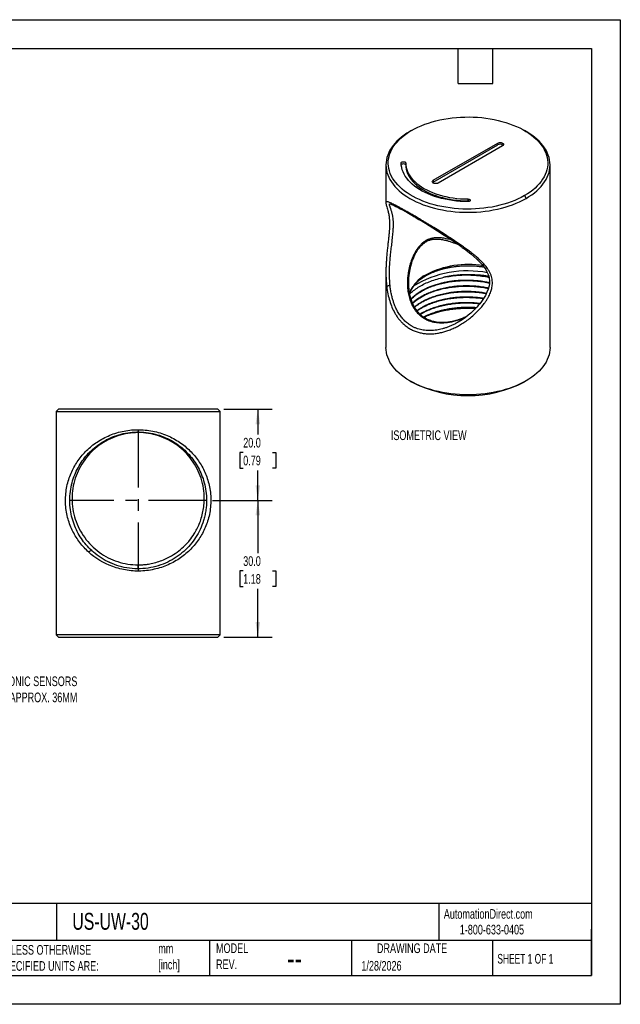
# Model space of a CAD drawing. Header units: millimetres. Extents: x 0 to 279, y 0 to 216.
# Tile 2 of 2: x 148 to 279, y 0 to 216. Entities that reach past the tile are written whole.
import ezdxf

# ---------------------------------------------------------------- set-up
doc = ezdxf.new("R2010")
doc.units = ezdxf.units.MM
doc.linetypes.add('CENTERX2', pattern=[20.32, 12.7, -2.54, 2.54, -2.54])
doc.layers.add('CENTER', color=40, linetype='CENTERX2')
doc.layers.add('DIMENSIONS', color=140, linetype='Continuous', lineweight=25)
doc.layers.add('TEXT', color=140, linetype='Continuous', lineweight=25)
doc.styles.add('SLDTEXTSTYLE0', font='TXT', dxfattribs={"width": 0.7})
doc.styles.add('SLDTEXTSTYLE1', font='TXT', dxfattribs={"width": 0.65})
doc.dimstyles.new('SLDDIMSTYLE0', dxfattribs={"dimtxt": 2.158008, "dimasz": 3.302, "dimexe": 0, "dimexo": 0.0625, "dimgap": 0.539502, "dimtad": 0, "dimtih": 1, "dimtoh": 1, "dimdec": 1, "dimrnd": 1e-09, "dimzin": 4, "dimdsep": 46, "dimtxsty": 'SLDTEXTSTYLE0', "dimsah": 1, "dimcen": 0.09, "dimadec": 0, "dimazin": 1, "dimtfac": 1, "dimtdec": 1, "dimtofl": 0, "dimtmove": 0, "dimatfit": 3, "dimfxl": 0, "dimfrac": 2, "dimtolj": 1, "dimtzin": 12, "dimarcsym": 0})

# ---------------------------------------------------------------- blocks, each defined once
blk = doc.blocks.new('_D_3')
at = {"layer": 'DIMENSIONS'}
for p, q in [((192.42, 130.5), (203.07, 130.5)), ((199.9, 130.5), (199.9, 124.91)), ((196.69, 121), (195.97, 121)), ((195.97, 121), (195.97, 117.57)), ((203.11, 121), (203.83, 121)), ((203.83, 121), (203.83, 117.57)), ((195.97, 117.57), (196.69, 117.57)), ((199.9, 110.5), (199.9, 117.08)), ((203.83, 117.57), (203.11, 117.57)), ((189.92, 110.5), (203.07, 110.5))]:
    blk.add_line(p, q, dxfattribs=at)
for points in [[(199.9, 130.5), (199.39, 127.2), (200.41, 127.2)], [(199.9, 110.5), (200.41, 113.81), (199.39, 113.81)]]:
    blk.add_solid(points, dxfattribs=at)
at = {"layer": 'DIMENSIONS', "char_height": 2.117, "attachment_point": 1, "style": 'SLDTEXTSTYLE0'}
for s, insert in [('20.0', (196.69, 124.21)), ('0.79', (196.69, 120.3))]:
    blk.add_mtext(s, dxfattribs=dict(at, insert=insert))
blk = doc.blocks.new('_D_4')
at = {"layer": 'DIMENSIONS'}
for p, q in [((189.92, 110.5), (203.07, 110.5)), ((199.9, 110.5), (199.9, 98.96)), ((196.69, 95.04), (195.97, 95.04)), ((195.97, 95.04), (195.97, 91.61)), ((203.11, 95.04), (203.83, 95.04)), ((203.83, 95.04), (203.83, 91.61)), ((195.97, 91.61), (196.69, 91.61)), ((199.9, 80.5), (199.9, 91.13)), ((203.83, 91.61), (203.11, 91.61)), ((192.42, 80.5), (203.07, 80.5))]:
    blk.add_line(p, q, dxfattribs=at)
for points in [[(199.9, 110.5), (199.39, 107.2), (200.41, 107.2)], [(199.9, 80.5), (200.41, 83.81), (199.39, 83.81)]]:
    blk.add_solid(points, dxfattribs=at)
at = {"layer": 'DIMENSIONS', "char_height": 2.117, "attachment_point": 1, "style": 'SLDTEXTSTYLE0'}
for s, insert in [('30.0', (196.69, 98.25)), ('1.18', (196.69, 94.34))]:
    blk.add_mtext(s, dxfattribs=dict(at, insert=insert))

msp = doc.modelspace()

# ---------------------------------------------------------------- linework, layer by layer
at = {"color": 7, "linetype": 'Continuous'}
for p, q in [((0, 215.9), (279.4, 215.9)), ((279.4, 215.9), (279.4, 0)), ((279.4, 0), (0, 0))]:
    msp.add_line(p, q, dxfattribs=at)
for p, q in [((233.61, 191.61), (233.26, 191.4)), ((258.72, 191.4), (258.37, 191.61)), ((238.39, 180.69), (252.53, 188.85)), ((238.39, 180.28), (252.53, 188.45)), ((253.59, 188.24), (239.45, 180.08)), ((252.53, 188.85), (252.53, 188.45)), ((227.99, 184.06), (227.99, 175.76)), ((232.35, 184.47), (232.35, 184.06)), ((263.99, 144.05), (263.99, 184.06)), ((238.39, 180.69), (238.39, 180.28)), ((258.36, 177.32), (258.72, 176.71)), ((227.99, 175.76), (227.99, 175.75)), ((245.99, 176.59), (245.99, 176.18)), ((227.99, 160.52), (227.99, 144.05)), ((233, 158.12), (233, 158.16)), ((233.26, 136.7), (233.61, 136.5)), ((258.72, 136.7), (258.36, 136.5)), ((156.15, 130.5), (155.65, 130)), ((155.65, 130), (155.65, 81)), ((155.65, 130), (191.65, 130)), ((191.15, 130.5), (156.15, 130.5)), ((191.15, 130.5), (191.65, 130)), ((191.65, 81), (191.65, 130)), ((167.74, 96.72), (167.23, 96.95)), ((178.28, 96.24), (178.17, 96.2)), ((155.65, 81), (156.15, 80.5)), ((191.65, 81), (155.65, 81)), ((156.15, 80.5), (191.15, 80.5)), ((191.65, 81), (191.15, 80.5))]:
    msp.add_line(p, q)
at = {"flags": 128}
for points in [[(258.36, 177.32), (257.69, 176.95), (256.98, 176.6), (256.24, 176.28), (255.47, 175.97), (254.67, 175.69), (253.85, 175.44), (253.01, 175.21), (252.15, 175.01), (251.26, 174.83), (250.37, 174.69), (249.46, 174.56), (248.54, 174.47), (247.62, 174.41), (246.69, 174.37), (245.76, 174.36), (244.83, 174.39), (243.9, 174.44), (242.98, 174.51), (242.06, 174.62), (241.16, 174.76), (240.27, 174.92), (239.4, 175.11), (238.55, 175.32), (237.72, 175.56), (236.91, 175.83), (236.12, 176.12), (235.37, 176.44), (234.64, 176.78), (233.95, 177.14), (233.29, 177.52), (232.67, 177.92), (232.08, 178.33), (231.54, 178.77), (231.03, 179.22), (230.57, 179.69), (230.15, 180.17), (229.78, 180.66), (229.45, 181.17), (229.17, 181.68), (228.94, 182.2), (228.75, 182.73), (228.62, 183.26), (228.53, 183.79), (228.49, 184.33), (228.5, 184.87), (228.57, 185.41), (228.68, 185.94), (228.84, 186.47), (229.05, 186.99), (229.3, 187.51), (229.61, 188.02), (229.96, 188.52), (230.36, 189), (230.8, 189.48), (231.28, 189.94), (231.81, 190.38), (232.37, 190.81), (232.97, 191.22), (233.62, 191.61), (234.29, 191.98), (235, 192.33), (235.74, 192.66), (236.51, 192.96), (237.31, 193.24), (238.13, 193.49), (238.97, 193.72), (239.83, 193.92), (240.72, 194.1), (241.61, 194.25), (242.52, 194.37), (243.44, 194.46), (244.36, 194.53), (245.29, 194.56), (246.22, 194.57), (247.15, 194.55), (248.08, 194.5), (249, 194.42), (249.92, 194.31), (250.82, 194.18), (251.71, 194.01), (252.58, 193.83), (253.43, 193.61), (254.27, 193.37), (255.07, 193.1), (255.86, 192.81), (256.61, 192.49), (257.34, 192.16), (258.03, 191.8), (258.69, 191.42), (259.31, 191.02), (259.9, 190.6), (260.44, 190.16), (260.95, 189.71), (261.41, 189.24), (261.83, 188.76), (262.2, 188.27), (262.53, 187.77), (262.81, 187.25), (263.04, 186.73), (263.23, 186.21), (263.36, 185.67), (263.45, 185.14), (263.49, 184.6), (263.48, 184.06), (263.41, 183.53), (263.3, 182.99), (263.14, 182.46), (262.93, 181.94), (262.68, 181.42), (262.37, 180.91), (262.02, 180.41), (261.62, 179.93), (261.18, 179.45), (260.7, 178.99), (260.18, 178.55), (259.61, 178.12), (259.01, 177.71), (258.36, 177.32)], [(233.26, 191.41), (232.61, 191.01), (232, 190.6), (231.43, 190.17), (230.89, 189.72), (230.4, 189.25), (229.95, 188.78), (229.55, 188.28), (229.19, 187.78), (228.87, 187.27), (228.6, 186.75), (228.38, 186.22), (228.21, 185.68), (228.09, 185.14), (228.01, 184.6), (227.99, 184.06), (228.01, 183.51), (228.09, 182.97), (228.21, 182.43), (228.38, 181.9), (228.6, 181.37), (228.87, 180.85), (229.19, 180.33), (229.55, 179.83), (229.95, 179.34), (230.4, 178.86), (230.89, 178.4), (231.43, 177.95), (232, 177.52), (232.61, 177.1), (233.26, 176.71), (233.95, 176.34), (234.66, 175.98), (235.41, 175.65), (236.19, 175.34), (236.99, 175.06), (237.82, 174.8), (238.67, 174.57), (239.54, 174.36), (240.43, 174.18), (241.33, 174.02), (242.25, 173.89), (243.17, 173.79), (244.11, 173.72), (245.05, 173.68), (245.99, 173.67), (246.93, 173.68), (247.87, 173.72), (248.81, 173.79), (249.73, 173.89), (250.65, 174.02), (251.55, 174.18), (252.44, 174.36), (253.31, 174.57), (254.16, 174.8), (254.99, 175.06), (255.79, 175.34), (256.57, 175.65), (257.32, 175.98), (258.03, 176.34), (258.72, 176.71)], [(258.72, 176.71), (259.37, 177.1), (259.98, 177.52), (260.55, 177.95), (261.09, 178.4), (261.58, 178.86), (262.03, 179.34), (262.43, 179.83), (262.79, 180.33), (263.11, 180.85), (263.38, 181.37), (263.6, 181.9), (263.77, 182.43), (263.89, 182.97), (263.97, 183.51), (263.99, 184.06), (263.97, 184.6), (263.89, 185.14), (263.77, 185.68), (263.6, 186.22), (263.38, 186.75), (263.11, 187.27), (262.79, 187.78), (262.43, 188.28), (262.03, 188.78), (261.58, 189.25), (261.09, 189.72), (260.55, 190.17), (259.98, 190.6), (259.37, 191.01), (258.72, 191.4)], [(252.53, 188.85), (252.69, 188.92), (252.87, 188.97), (253.06, 188.98), (253.26, 188.97), (253.44, 188.92), (253.59, 188.85), (253.71, 188.76), (253.79, 188.66), (253.81, 188.55), (253.79, 188.44), (253.71, 188.33), (253.59, 188.24)], [(231.35, 184.47), (231.37, 184.56), (231.44, 184.64), (231.55, 184.7), (231.69, 184.74), (231.85, 184.75), (232, 184.74), (232.14, 184.7), (232.25, 184.64), (232.32, 184.56), (232.35, 184.47)], [(245.99, 176.01), (245.14, 176.03), (244.29, 176.07), (243.45, 176.14), (242.61, 176.24), (241.79, 176.37), (240.98, 176.52), (240.19, 176.7), (239.42, 176.91), (238.67, 177.15), (237.94, 177.4), (237.25, 177.69), (236.58, 177.99), (235.94, 178.32), (235.34, 178.67), (234.77, 179.03), (234.25, 179.42), (233.76, 179.82), (233.31, 180.24), (232.91, 180.67), (232.55, 181.12), (232.23, 181.58), (231.96, 182.04), (231.74, 182.52), (231.57, 183), (231.45, 183.48), (231.37, 183.97), (231.35, 184.47)], [(231.36, 184.12), (231.37, 184.15), (231.44, 184.23), (231.55, 184.29), (231.69, 184.33), (231.85, 184.35), (232, 184.33), (232.14, 184.29), (232.25, 184.23), (232.32, 184.15), (232.35, 184.06)], [(232.35, 184.47), (232.37, 183.99), (232.45, 183.52), (232.57, 183.05), (232.74, 182.58), (232.97, 182.12), (233.23, 181.67), (233.55, 181.23), (233.91, 180.81), (234.32, 180.39), (234.76, 179.99), (235.25, 179.61), (235.78, 179.24), (236.34, 178.9), (236.94, 178.57), (237.58, 178.27), (238.24, 177.98), (238.93, 177.73), (239.65, 177.49), (240.39, 177.28), (241.15, 177.1), (241.93, 176.95), (242.73, 176.82), (243.53, 176.72), (244.35, 176.65), (245.17, 176.61), (245.99, 176.59)], [(232.35, 184.06), (232.37, 183.58), (232.45, 183.11), (232.57, 182.64), (232.74, 182.17), (232.97, 181.72), (233.23, 181.27), (233.55, 180.83), (233.91, 180.4), (234.32, 179.98), (234.76, 179.58), (235.25, 179.2), (235.78, 178.84), (236.34, 178.49), (236.94, 178.16), (237.58, 177.86), (238.24, 177.58), (238.93, 177.32), (239.65, 177.08), (240.39, 176.88), (241.15, 176.69), (241.93, 176.54), (242.73, 176.41), (243.53, 176.31), (244.35, 176.24), (245.17, 176.2), (245.99, 176.18)], [(239.45, 180.08), (239.29, 180.01), (239.11, 179.97), (238.92, 179.95), (238.73, 179.97), (238.54, 180.01), (238.39, 180.08), (238.27, 180.17), (238.19, 180.27), (238.17, 180.38), (238.19, 180.5), (238.27, 180.6), (238.39, 180.69)], [(238.26, 180.18), (238.27, 180.19), (238.39, 180.28)], [(228.79, 175.53), (228.81, 175.52), (228.92, 175.49), (229.05, 175.45), (229.23, 175.39), (229.46, 175.3), (229.77, 175.16), (230.16, 174.97), (230.65, 174.72), (231.15, 174.46), (231.65, 174.19), (232.12, 173.92), (232.55, 173.68), (232.95, 173.45), (233.34, 173.23), (233.7, 173.02), (234.13, 172.77), (234.63, 172.47), (235.23, 172.12), (235.91, 171.71), (236.68, 171.25), (237.47, 170.76), (238.27, 170.27), (239.34, 169.59), (240.42, 168.9), (241.49, 168.21), (242.28, 167.68), (243, 167.19), (243.6, 166.78), (244.1, 166.43), (244.46, 166.17), (244.75, 165.96), (245.08, 165.71), (245.49, 165.41), (245.95, 165.06), (246.59, 164.55), (247.26, 163.98), (247.95, 163.36), (248.54, 162.79), (249.07, 162.21), (249.52, 161.66), (249.88, 161.14), (250.16, 160.65), (250.37, 160.18), (250.53, 159.73), (250.65, 159.21), (250.7, 158.63), (250.69, 158.09), (250.61, 157.51), (250.43, 156.84), (250.15, 156.12), (249.8, 155.41), (249.4, 154.74), (248.96, 154.1), (248.59, 153.62), (248.26, 153.22), (247.92, 152.85), (247.52, 152.43), (247.05, 151.96), (246.6, 151.55), (246.06, 151.1), (245.42, 150.61), (244.69, 150.1), (243.84, 149.58), (243.84, 149.58)], [(245.99, 176.59), (246.14, 176.58), (246.28, 176.54), (246.39, 176.47), (246.47, 176.39), (246.49, 176.3), (246.47, 176.21), (246.39, 176.13), (246.28, 176.07), (246.14, 176.03), (245.99, 176.01)], [(258.72, 136.7), (258.03, 136.33), (257.32, 135.97), (256.57, 135.64), (255.79, 135.33), (254.99, 135.05), (254.16, 134.79), (253.31, 134.55), (252.44, 134.35), (251.55, 134.16), (250.65, 134.01), (249.73, 133.88), (248.81, 133.78), (247.87, 133.71), (246.93, 133.67), (245.99, 133.66), (245.05, 133.67), (244.11, 133.71), (243.17, 133.78), (242.25, 133.88), (241.33, 134.01), (240.43, 134.16), (239.54, 134.35), (238.67, 134.55), (237.82, 134.79), (236.99, 135.05), (236.19, 135.33), (235.41, 135.64), (234.66, 135.97), (233.95, 136.33), (233.26, 136.7), (232.61, 137.09), (232, 137.51), (231.43, 137.94), (230.89, 138.39), (230.4, 138.85), (229.95, 139.33), (229.55, 139.82), (229.19, 140.32), (228.87, 140.84), (228.6, 141.36), (228.38, 141.89), (228.21, 142.42), (228.09, 142.96), (228.01, 143.5), (227.99, 144.05)], [(263.99, 144.05), (263.97, 143.5), (263.89, 142.96), (263.77, 142.42), (263.6, 141.89), (263.38, 141.36), (263.11, 140.84), (262.79, 140.32), (262.43, 139.82), (262.03, 139.33), (261.58, 138.85), (261.09, 138.39), (260.55, 137.94), (259.98, 137.51), (259.37, 137.09), (258.72, 136.7)]]:
    msp.add_lwpolyline(points, dxfattribs=at)
for centre, radius, start, end in [((253.05, 187.53), 1.06, 50.6488, 119.5655), ((246.01, 175.48), 0.706, 61.649, 91.4608), ((245.96, 142.31), 19.9, 80.2871, 117.4105), ((240.13, 153.34), 7.42, 116.6789, 159.3875), ((245.92, 137.9), 22.92, 79.0233, 121.2972), ((236.55, 159.94), 0.252, 306.3012, 5.5676), ((245.83, 137.12), 22.88, 94.7593, 102.9886), ((245.85, 128.49), 24.14, 85.7349, 113.3155), ((245.99, 160.29), 26.82, 242.5154, 297.4792)]:
    msp.add_arc(centre, radius, start, end)
for points, knots in [([(228.16, 157.41), (228.24, 156.86), (228.4, 155.77), (228.79, 154.25), (229.29, 152.84), (229.82, 151.75), (230.33, 150.93), (230.76, 150.33), (231.22, 149.78), (231.77, 149.22), (232.42, 148.67), (233.18, 148.16), (233.98, 147.74), (234.82, 147.42), (235.7, 147.19), (236.61, 147.05), (237.56, 147), (238.54, 147.04), (239.51, 147.17), (240.45, 147.38), (241.38, 147.65), (242.3, 148), (243.23, 148.42), (244.15, 148.9), (245.1, 149.49), (246.08, 150.17), (247.05, 150.95), (247.97, 151.81), (248.82, 152.71), (249.47, 153.52), (249.94, 154.19), (250.27, 154.73), (250.56, 155.26), (250.8, 155.77), (251, 156.27), (251.16, 156.75), (251.26, 157.21), (251.34, 157.74), (251.37, 158.34), (251.3, 158.99), (251.16, 159.61), (250.94, 160.21), (250.64, 160.8), (250.3, 161.32), (249.96, 161.78), (249.62, 162.17), (249.25, 162.58), (248.83, 163), (248.31, 163.49), (247.67, 164.05), (246.91, 164.67), (246.09, 165.29), (245.25, 165.91), (244.38, 166.52), (243.47, 167.14), (242.54, 167.77), (241.57, 168.39), (240.47, 169.1), (239.22, 169.88), (238.05, 170.6), (237.12, 171.16), (236.41, 171.59), (235.72, 172), (234.97, 172.45), (234.17, 172.92), (233.34, 173.4), (232.57, 173.84), (231.86, 174.25), (231.21, 174.61), (230.61, 174.93), (230.07, 175.22), (229.59, 175.46), (229.16, 175.67), (228.78, 175.83), (228.47, 175.94), (228.24, 175.99), (228.09, 175.97), (228, 175.9), (228, 175.8), (227.99, 175.76)], [0, 0, 0, 0, 0.021555, 0.042386, 0.062597, 0.082302, 0.093001, 0.103549, 0.113972, 0.124293, 0.137937, 0.151506, 0.165063, 0.178362, 0.191779, 0.205369, 0.219187, 0.233283, 0.247706, 0.260856, 0.274186, 0.287724, 0.301498, 0.315535, 0.329857, 0.346357, 0.36264, 0.379376, 0.395904, 0.411417, 0.420182, 0.428591, 0.436667, 0.444434, 0.451921, 0.458852, 0.465554, 0.472064, 0.482057, 0.492233, 0.501725, 0.511543, 0.521777, 0.532503, 0.539939, 0.547725, 0.555875, 0.564401, 0.573313, 0.586589, 0.600153, 0.614034, 0.627732, 0.641369, 0.654967, 0.669432, 0.683558, 0.697374, 0.717581, 0.737275, 0.747738, 0.758106, 0.7684, 0.778645, 0.792602, 0.806376, 0.820032, 0.833387, 0.846838, 0.86044, 0.874249, 0.888315, 0.902687, 0.918808, 0.935376, 0.952008, 0.968373, 0.98482, 1, 1, 1, 1]), ([(227.99, 175.75), (228, 175.66), (228.01, 175.46), (228.12, 175.07), (228.26, 174.63), (228.4, 174.15), (228.52, 173.69), (228.6, 173.28), (228.67, 172.86), (228.72, 172.47), (228.75, 172.11), (228.77, 171.76), (228.79, 171.38), (228.79, 170.91), (228.77, 170.32), (228.73, 169.61), (228.65, 168.77), (228.56, 167.83), (228.44, 166.8), (228.31, 165.68), (228.19, 164.48), (228.11, 163.52), (228.08, 162.96), (228.07, 162.81)], [0, 0, 0, 0, 0.081724, 0.160336, 0.235783, 0.308126, 0.354746, 0.397665, 0.435229, 0.467515, 0.494638, 0.516906, 0.54116, 0.57068, 0.605477, 0.645581, 0.691097, 0.74096, 0.794553, 0.852001, 0.913225, 0.978086, 1, 1, 1, 1]), ([(228.9, 157.61), (228.88, 157.78), (228.85, 158.15), (228.81, 158.74), (228.78, 159.39), (228.77, 160.11), (228.77, 160.93), (228.8, 161.73), (228.84, 162.48), (228.89, 163.1), (228.93, 163.62), (228.98, 164.07), (229.03, 164.57), (229.09, 165.14), (229.17, 165.8), (229.25, 166.45), (229.33, 167.08), (229.4, 167.7), (229.47, 168.35), (229.54, 169.01), (229.6, 169.75), (229.64, 170.52), (229.64, 171.32), (229.6, 172.06), (229.53, 172.61), (229.45, 173.03), (229.38, 173.34), (229.3, 173.65), (229.22, 173.94), (229.13, 174.22), (229.05, 174.46), (228.98, 174.66), (228.92, 174.83), (228.86, 174.99), (228.82, 175.13), (228.79, 175.25), (228.77, 175.35), (228.77, 175.44), (228.78, 175.49), (228.8, 175.51), (228.8, 175.51)], [0, 0, 0, 0, 0.020983, 0.044447, 0.070394, 0.098826, 0.129742, 0.165659, 0.19298, 0.2167, 0.236819, 0.253338, 0.268549, 0.294445, 0.318762, 0.345152, 0.369431, 0.391626, 0.418136, 0.445287, 0.471301, 0.508473, 0.544858, 0.582971, 0.622905, 0.644712, 0.668136, 0.693225, 0.720017, 0.748545, 0.778834, 0.802571, 0.828602, 0.856932, 0.883004, 0.909072, 0.935135, 0.96651, 0.995743, 1, 1, 1, 1]), ([(242.46, 167.56), (242.43, 167.57), (242.01, 167.7), (241.41, 167.84), (240.69, 167.98), (240.17, 168.05), (239.68, 168.09), (239.2, 168.1), (238.66, 168.07), (238.04, 167.97), (237.37, 167.77), (236.75, 167.47), (236.16, 167.07), (235.6, 166.57), (235.08, 165.96), (234.59, 165.26), (234.14, 164.45), (233.78, 163.65), (233.5, 162.9), (233.28, 162.22), (233.1, 161.51), (232.94, 160.8), (232.83, 160.06), (232.75, 159.32), (232.7, 158.38), (232.71, 157.27), (232.86, 156.02), (233.12, 154.86), (233.47, 153.87), (233.86, 153.06), (234.27, 152.39), (234.81, 151.69), (235.52, 150.99), (236.33, 150.42), (237.09, 150.03), (237.79, 149.77), (238.66, 149.55), (239.73, 149.42), (240.88, 149.45), (241.95, 149.58), (242.93, 149.79), (243.93, 150.08), (244.82, 150.4), (245.38, 150.65), (245.61, 150.75)], [0, 0, 0, 0, 0.003304, 0.037095, 0.053383, 0.069069, 0.084189, 0.098784, 0.112899, 0.135485, 0.157135, 0.178142, 0.199133, 0.220777, 0.243367, 0.26716, 0.292377, 0.319206, 0.338423, 0.357817, 0.377419, 0.39726, 0.417371, 0.43778, 0.458516, 0.494839, 0.52994, 0.563993, 0.597189, 0.620855, 0.644075, 0.666945, 0.700806, 0.734467, 0.756618, 0.778919, 0.801484, 0.83605, 0.871804, 0.898297, 0.925288, 0.952875, 0.98115, 1, 1, 1, 1]), ([(232.99, 158.21), (232.99, 158.27), (232.99, 158.46), (233, 158.83), (233.04, 159.39), (233.11, 160.1), (233.23, 160.88), (233.4, 161.64), (233.57, 162.31), (233.75, 162.87), (233.92, 163.35), (234.08, 163.76), (234.24, 164.12), (234.41, 164.46), (234.58, 164.78), (234.75, 165.08), (234.92, 165.35), (235.14, 165.67), (235.41, 166.03), (235.74, 166.4), (236.08, 166.72), (236.43, 167), (236.88, 167.28), (237.44, 167.55), (238.14, 167.74), (238.76, 167.81), (239.29, 167.81), (239.7, 167.78), (240.15, 167.73), (240.63, 167.65), (241.05, 167.55), (241.41, 167.45), (241.72, 167.37), (242.06, 167.26), (242.44, 167.14), (242.86, 166.99), (243.32, 166.82), (243.65, 166.69), (243.82, 166.62)], [0, 0, 0, 0, 0.008836, 0.031312, 0.06188, 0.100539, 0.147288, 0.189436, 0.226581, 0.258725, 0.285871, 0.308292, 0.329815, 0.350448, 0.370201, 0.389085, 0.407112, 0.424298, 0.453958, 0.482436, 0.50984, 0.536291, 0.561923, 0.605175, 0.650853, 0.699536, 0.723712, 0.749595, 0.777225, 0.806631, 0.83784, 0.854541, 0.873345, 0.894255, 0.91727, 0.942392, 0.96962, 1, 1, 1, 1]), ([(228.07, 162.81), (228.06, 162.65), (228.03, 162.2), (228, 161.48), (227.99, 160.88), (227.99, 160.56), (227.99, 160.52)], [0, 0, 0, 0, 0.210965, 0.574124, 0.945804, 1, 1, 1, 1]), ([(236.7, 159.74), (236.74, 159.76), (236.96, 159.89), (237.37, 160.11), (237.95, 160.38), (238.56, 160.64), (239.19, 160.87), (239.84, 161.08), (240.52, 161.28), (241.21, 161.44), (241.93, 161.59), (242.65, 161.71), (243.39, 161.81), (244.14, 161.88), (244.89, 161.93), (245.64, 161.96), (246.4, 161.96), (247.16, 161.93), (247.91, 161.88), (248.66, 161.8), (249.19, 161.73), (249.46, 161.69), (249.5, 161.68)], [0, 0, 0, 0, 0.013699, 0.067859, 0.122036, 0.176237, 0.230466, 0.284724, 0.339012, 0.393328, 0.447669, 0.502032, 0.556415, 0.610812, 0.665222, 0.719639, 0.774059, 0.82848, 0.882895, 0.937301, 0.991694, 1, 1, 1, 1]), ([(227.99, 160.52), (227.99, 160.28), (227.99, 159.78), (228.03, 159), (228.08, 158.2), (228.14, 157.67), (228.16, 157.41)], [0, 0, 0, 0, 0.221427, 0.481261, 0.740707, 1, 1, 1, 1]), ([(240.69, 159.41), (241.19, 159.51), (242.21, 159.71), (243.8, 159.88), (245.42, 159.95), (247.04, 159.91), (248.65, 159.76), (249.84, 159.59), (250.47, 159.44), (250.6, 159.41)], [0, 0, 0, 0, 0.159858, 0.319716, 0.479574, 0.639432, 0.799291, 0.959149, 1, 1, 1, 1]), ([(243.93, 159.92), (244.46, 159.96), (245.51, 160.05), (247.12, 160.05), (248.71, 159.94), (249.86, 159.82), (250.45, 159.7), (250.54, 159.68)], [0, 0, 0, 0, 0.238875, 0.478051, 0.717776, 0.956806, 1, 1, 1, 1]), ([(250.59, 159.46), (250.33, 159.51), (249.6, 159.67), (248.36, 159.84), (246.89, 159.96), (245.4, 159.99), (244.42, 159.94), (243.93, 159.92)], [0, 0, 0, 0, 0.123875, 0.342906, 0.561938, 0.780969, 1, 1, 1, 1]), ([(228.16, 157.41), (228.17, 157.43), (228.2, 157.46), (228.29, 157.51), (228.35, 157.54), (228.5, 157.58), (228.58, 157.59), (228.75, 157.61), (228.83, 157.61), (228.9, 157.61)], [0, 0, 0, 0, 0.25, 0.25, 0.5, 0.5, 0.75, 0.75, 1, 1, 1, 1]), ([(243.85, 149.58), (243.59, 149.44), (243.11, 149.17), (242.39, 148.82), (241.7, 148.54), (241.04, 148.3), (240.39, 148.11), (239.76, 147.95), (239.12, 147.83), (238.45, 147.75), (237.77, 147.72), (237.11, 147.73), (236.47, 147.78), (235.85, 147.89), (235.24, 148.04), (234.65, 148.24), (234.07, 148.49), (233.41, 148.85), (232.71, 149.33), (232, 149.97), (231.36, 150.69), (230.8, 151.5), (230.29, 152.4), (229.9, 153.28), (229.61, 154.12), (229.38, 154.91), (229.18, 155.75), (229.01, 156.66), (228.94, 157.29), (228.9, 157.61)], [0, 0, 0, 0, 0.0395156, 0.074685, 0.1086055, 0.1412924, 0.1727634, 0.2030377, 0.2321373, 0.2659218, 0.2989169, 0.3311676, 0.362722, 0.3936316, 0.423951, 0.4559861, 0.4878855, 0.5197193, 0.5674892, 0.6155077, 0.6613592, 0.7084701, 0.7570085, 0.8071283, 0.8423318, 0.8791898, 0.9177353, 0.9579969, 1, 1, 1, 1]), ([(245.62, 150.76), (245.32, 150.63), (244.74, 150.38), (243.9, 150.09), (243.17, 149.88), (242.56, 149.73), (242.03, 149.63), (241.52, 149.56), (240.97, 149.51), (240.36, 149.48), (239.73, 149.5), (239.11, 149.57), (238.53, 149.68), (238.01, 149.82), (237.53, 149.99), (237.05, 150.2), (236.54, 150.48), (236.01, 150.85), (235.51, 151.27), (235.09, 151.71), (234.75, 152.13), (234.47, 152.54), (234.17, 153.02), (233.86, 153.64), (233.55, 154.42), (233.32, 155.25), (233.15, 156.08), (233.05, 156.84), (233, 157.53), (232.99, 157.95), (232.99, 158.14)], [0, 0, 0, 0, 0.047638, 0.093033, 0.131796, 0.163939, 0.189508, 0.214625, 0.244488, 0.278298, 0.312933, 0.348057, 0.382301, 0.413217, 0.440946, 0.4707, 0.505076, 0.544082, 0.584498, 0.620351, 0.651485, 0.678672, 0.707186, 0.748894, 0.795268, 0.846865, 0.889042, 0.931994, 0.969138, 1, 1, 1, 1]), ([(233.19, 155.91), (233.22, 156), (233.29, 156.22), (233.45, 156.58), (233.67, 156.98), (233.93, 157.38), (234.23, 157.76), (234.58, 158.14), (234.95, 158.5), (235.37, 158.85), (235.82, 159.19), (236.26, 159.49), (236.57, 159.66), (236.7, 159.74)], [0, 0, 0, 0, 0.063181, 0.16131, 0.258729, 0.355504, 0.451747, 0.547584, 0.643129, 0.738483, 0.833722, 0.928905, 1, 1, 1, 1]), ([(233.23, 155.74), (233.29, 155.81), (233.6, 156.15), (234.3, 156.71), (235.34, 157.42), (236.52, 158.04), (237.81, 158.59), (239.2, 159.06), (240.19, 159.29), (240.69, 159.41)], [0, 0, 0, 0, 0.040155, 0.20004, 0.359628, 0.51946, 0.679699, 0.83983, 1, 1, 1, 1]), ([(250.69, 158.21), (250.44, 158.27), (249.74, 158.42), (248.56, 158.59), (247.22, 158.71), (245.92, 158.76), (244.7, 158.74), (243.55, 158.67), (242.48, 158.55), (241.49, 158.4), (240.6, 158.22), (239.67, 157.99), (238.74, 157.71), (237.86, 157.4), (237.2, 157.12), (236.72, 156.9), (236.39, 156.74), (236.17, 156.62), (236.04, 156.55), (235.99, 156.52), (235.97, 156.51), (235.96, 156.51), (235.95, 156.5), (235.95, 156.5), (235.95, 156.5), (235.64, 156.33), (235.05, 155.97), (234.26, 155.37), (233.75, 154.93), (233.53, 154.68), (233.5, 154.66)], [0, 0, 0, 0, 0.0402624, 0.1113835, 0.1791638, 0.2436032, 0.3047011, 0.3624572, 0.4168713, 0.4679429, 0.5156719, 0.560058, 0.6201072, 0.6727034, 0.7178453, 0.7435566, 0.7660193, 0.7830992, 0.7898174, 0.7926192, 0.793822, 0.7943455, 0.7945747, 0.7946754, 0.7947196, 0.7947543, 0.8601314, 0.9257713, 0.991674, 1, 1, 1, 1]), ([(233.51, 154.62), (233.73, 154.83), (234.18, 155.27), (235, 155.89), (235.93, 156.46), (236.97, 156.99), (238.09, 157.45), (239.29, 157.84), (240.55, 158.17), (241.86, 158.42), (243.22, 158.6), (244.6, 158.7), (245.99, 158.72), (247.38, 158.66), (248.76, 158.52), (249.87, 158.35), (250.5, 158.21), (250.69, 158.16)], [0, 0, 0, 0, 0.065166, 0.134719, 0.204272, 0.273825, 0.343378, 0.412931, 0.482484, 0.552037, 0.62159, 0.691143, 0.760695, 0.830248, 0.899801, 0.969354, 1, 1, 1, 1]), ([(250.48, 157.03), (250.36, 157.06), (249.8, 157.19), (248.76, 157.34), (247.39, 157.48), (245.99, 157.54), (244.6, 157.52), (243.22, 157.42), (241.86, 157.24), (240.55, 156.99), (239.29, 156.66), (238.09, 156.27), (236.97, 155.81), (235.93, 155.29), (235, 154.71), (234.29, 154.19), (233.95, 153.86), (233.83, 153.75)], [0, 0, 0, 0, 0.020287, 0.092923, 0.16556, 0.238196, 0.310832, 0.383468, 0.456104, 0.52874, 0.601376, 0.674012, 0.746648, 0.819284, 0.891921, 0.964557, 1, 1, 1, 1]), ([(233.85, 153.71), (233.96, 153.82), (234.3, 154.15), (235, 154.66), (235.93, 155.24), (236.97, 155.76), (238.09, 156.22), (239.29, 156.62), (240.55, 156.94), (241.86, 157.19), (243.22, 157.37), (244.6, 157.47), (245.99, 157.49), (247.38, 157.43), (248.76, 157.29), (249.8, 157.14), (250.35, 157.02), (250.47, 156.99)], [0, 0, 0, 0, 0.034144, 0.106925, 0.179706, 0.252488, 0.325269, 0.39805, 0.470831, 0.543612, 0.616393, 0.689174, 0.761956, 0.834737, 0.907518, 0.980299, 1, 1, 1, 1]), ([(250.04, 155.9), (249.62, 155.97), (248.74, 156.12), (247.38, 156.25), (245.99, 156.31), (244.6, 156.29), (243.22, 156.19), (241.86, 156.02), (240.55, 155.76), (239.29, 155.44), (238.09, 155.04), (236.97, 154.58), (235.93, 154.06), (235.02, 153.5), (234.5, 153.09), (234.25, 152.9)], [0, 0, 0, 0, 0.073656, 0.151385, 0.229115, 0.306844, 0.384573, 0.462303, 0.540032, 0.617761, 0.69549, 0.77322, 0.850949, 0.928678, 1, 1, 1, 1]), ([(234.27, 152.87), (234.29, 152.89), (234.46, 153.04), (234.83, 153.3), (235.37, 153.67), (236.04, 154.07), (236.89, 154.5), (237.94, 154.94), (239.11, 155.34), (240.38, 155.68), (241.77, 155.96), (243.12, 156.14), (244.41, 156.23), (245.61, 156.27), (246.85, 156.24), (248.11, 156.14), (249.17, 156.01), (249.8, 155.89), (250.02, 155.85)], [0, 0, 0, 0, 0.005566, 0.053728, 0.101076, 0.147611, 0.218573, 0.292404, 0.369103, 0.448669, 0.531102, 0.616402, 0.682273, 0.749758, 0.818856, 0.889568, 0.961893, 1, 1, 1, 1]), ([(249.42, 154.78), (249.07, 154.83), (248.3, 154.95), (247.08, 155.05), (245.79, 155.09), (244.51, 155.06), (243.26, 154.97), (242.05, 154.82), (240.88, 154.61), (239.72, 154.33), (238.58, 153.99), (237.53, 153.6), (236.85, 153.29), (236.49, 153.11), (236.38, 153.06), (236.27, 153), (236.16, 152.94), (236.05, 152.88), (235.89, 152.8), (235.67, 152.67), (235.4, 152.5), (235.12, 152.33), (234.92, 152.19), (234.81, 152.11), (234.79, 152.09)], [0, 0, 0, 0, 0.065305, 0.145244, 0.224241, 0.302294, 0.379404, 0.455572, 0.530796, 0.605077, 0.687147, 0.768033, 0.83824, 0.847369, 0.856481, 0.865578, 0.874659, 0.883725, 0.892775, 0.916571, 0.941276, 0.966885, 0.993398, 1, 1, 1, 1]), ([(234.82, 152.06), (234.88, 152.11), (235.22, 152.37), (235.94, 152.79), (236.97, 153.31), (238.09, 153.77), (239.29, 154.17), (240.55, 154.49), (241.86, 154.75), (243.22, 154.92), (244.6, 155.02), (245.99, 155.04), (247.38, 154.98), (248.52, 154.88), (249.18, 154.77), (249.39, 154.73)], [0, 0, 0, 0, 0.020146, 0.105592, 0.191037, 0.276483, 0.361928, 0.447374, 0.53282, 0.618265, 0.703711, 0.789156, 0.874602, 0.960047, 1, 1, 1, 1]), ([(248.62, 153.67), (248.21, 153.71), (247.34, 153.81), (245.99, 153.86), (244.6, 153.84), (243.22, 153.74), (241.86, 153.57), (240.55, 153.31), (239.29, 152.99), (238.09, 152.59), (236.97, 152.13), (236.1, 151.7), (235.64, 151.41), (235.48, 151.31)], [0, 0, 0, 0, 0.0866062, 0.1827792, 0.2789522, 0.3751252, 0.4712982, 0.5674712, 0.6636442, 0.7598172, 0.8559902, 0.9521632, 1, 1, 1, 1]), ([(235.51, 151.29), (235.66, 151.38), (236.11, 151.66), (236.97, 152.09), (238.09, 152.55), (239.29, 152.94), (240.55, 153.27), (241.86, 153.52), (243.22, 153.7), (244.6, 153.8), (245.99, 153.82), (247.33, 153.76), (248.19, 153.67), (248.59, 153.62)], [0, 0, 0, 0, 0.045059, 0.141744, 0.238429, 0.335114, 0.431799, 0.528484, 0.625169, 0.721854, 0.818539, 0.915224, 1, 1, 1, 1]), ([(236.25, 150.69), (236.41, 150.78), (236.85, 151.02), (237.65, 151.37), (238.63, 151.74), (239.67, 152.06), (240.76, 152.34), (241.88, 152.56), (243.03, 152.72), (244.21, 152.83), (245.4, 152.89), (246.59, 152.88), (247.42, 152.85), (247.85, 152.81), (247.88, 152.8)], [0, 0, 0, 0, 0.05165, 0.14535, 0.239132, 0.332995, 0.42694, 0.520967, 0.615075, 0.709266, 0.803537, 0.897891, 0.992326, 1, 1, 1, 1]), ([(247.7, 152.61), (247.57, 152.62), (246.98, 152.68), (245.92, 152.7), (244.52, 152.67), (243.14, 152.57), (241.8, 152.4), (240.5, 152.15), (239.25, 151.84), (238.08, 151.47), (237.08, 151.08), (236.51, 150.8), (236.27, 150.68)], [0, 0, 0, 0, 0.029795, 0.142747, 0.255314, 0.367497, 0.479295, 0.590709, 0.701738, 0.812383, 0.922644, 1, 1, 1, 1]), ([(236.29, 150.67), (236.56, 150.79), (237.18, 151.08), (238.24, 151.47), (239.45, 151.84), (240.71, 152.14), (242.01, 152.37), (243.35, 152.54), (244.72, 152.64), (246.09, 152.66), (247.08, 152.64), (247.61, 152.6), (247.68, 152.59)], [0, 0, 0, 0, 0.085503, 0.197298, 0.309192, 0.421184, 0.533275, 0.645465, 0.757754, 0.870142, 0.982629, 1, 1, 1, 1]), ([(162.81, 99.13), (164.27, 97.82), (166.04, 96.72), (169.08, 95.62), (170.16, 95.34), (171.83, 95.1), (172.39, 95.04), (173.52, 94.99), (174.66, 95.01), (175.78, 95.13), (176.89, 95.32), (177.43, 95.44), (179.02, 95.87), (180.03, 96.26), (181.9, 97.2), (182.77, 97.75), (184.34, 98.97), (185.06, 99.64), (186.34, 101.07), (186.9, 101.83), (187.89, 103.46), (188.31, 104.33), (188.82, 105.71), (188.97, 106.19), (189.23, 107.18), (189.34, 107.69), (189.5, 108.74), (189.55, 109.28), (189.6, 110.38), (189.6, 110.93), (189.53, 112.03), (189.46, 112.56), (189.28, 113.6), (189.05, 114.6), (188.73, 115.55), (188.37, 116.47), (188.18, 116.91), (187.53, 118.2), (187.02, 119), (185.87, 120.51), (185.21, 121.22), (183.76, 122.53), (182.96, 123.13), (181.2, 124.19), (180.25, 124.65), (178.22, 125.39), (177.14, 125.66), (174.91, 125.99), (173.77, 126.04), (171.52, 125.9), (170.4, 125.72), (168.28, 125.14), (167.27, 124.75), (165.4, 123.8), (164.53, 123.25), (162.95, 122.04), (161.53, 120.71), (160.4, 119.17), (159.41, 117.54), (158.99, 116.68), (158.48, 115.3), (158.33, 114.82), (158.07, 113.83), (157.96, 113.32), (157.8, 112.27), (157.75, 111.73), (157.7, 110.63), (157.71, 109.52), (157.84, 108.45), (158.02, 107.4), (158.14, 106.9), (158.41, 105.93), (158.57, 105.46), (158.92, 104.54), (159.12, 104.1), (159.77, 102.82), (160.28, 102.01), (161.44, 100.5), (162.09, 99.79), (162.81, 99.13)], [0, 0, 0, 0, 0.0625, 0.0625, 0.09375, 0.09375, 0.109375, 0.109375, 0.125, 0.140625, 0.140625, 0.15625, 0.15625, 0.1875, 0.1875, 0.21875, 0.21875, 0.25, 0.25, 0.28125, 0.28125, 0.3125, 0.3125, 0.328125, 0.328125, 0.34375, 0.34375, 0.359375, 0.359375, 0.375, 0.375, 0.390625, 0.390625, 0.40625, 0.421875, 0.421875, 0.4375, 0.4375, 0.46875, 0.46875, 0.5, 0.5, 0.53125, 0.53125, 0.5625, 0.5625, 0.59375, 0.59375, 0.625, 0.625, 0.65625, 0.65625, 0.6875, 0.6875, 0.71875, 0.71875, 0.75, 0.78125, 0.78125, 0.8125, 0.8125, 0.828125, 0.828125, 0.84375, 0.84375, 0.859375, 0.859375, 0.875, 0.890625, 0.890625, 0.90625, 0.90625, 0.921875, 0.921875, 0.9375, 0.9375, 0.96875, 0.96875, 1, 1, 1, 1]), ([(163.46, 99.5), (162.59, 100.3), (161.83, 101.19), (160.87, 102.63), (160.57, 103.13), (160.04, 104.17), (159.8, 104.71), (159.38, 105.84), (159.2, 106.42), (158.91, 107.65), (158.8, 108.29), (158.66, 109.61), (158.64, 110.29), (158.68, 111.64), (158.74, 112.3), (158.96, 113.58), (159.1, 114.2), (159.45, 115.38), (159.66, 115.94), (160.13, 117.03), (160.39, 117.55), (160.98, 118.55), (161.94, 120), (163.14, 121.28), (164.98, 122.8), (166.02, 123.48), (167.73, 124.3), (168.33, 124.54), (169.57, 124.95), (170.85, 125.28), (172.19, 125.45), (173.54, 125.52), (174.22, 125.51), (176.23, 125.34), (177.55, 125.05), (179.99, 124.16), (181.11, 123.57), (183.13, 122.19), (184.02, 121.4), (185.58, 119.67), (186.25, 118.73), (187.09, 117.2), (187.34, 116.67), (187.78, 115.56), (188.18, 114.4), (188.43, 113.16), (188.6, 111.86), (188.65, 111.18), (188.65, 110.5)], [0, 0, 0, 0, 0.0625, 0.0625, 0.09375, 0.09375, 0.125, 0.125, 0.15625, 0.15625, 0.1875, 0.1875, 0.21875, 0.21875, 0.25, 0.25, 0.28125, 0.28125, 0.3125, 0.3125, 0.34375, 0.34375, 0.375, 0.4375, 0.4375, 0.5, 0.5, 0.53125, 0.53125, 0.5625, 0.59375, 0.59375, 0.625, 0.625, 0.6875, 0.6875, 0.75, 0.75, 0.8125, 0.8125, 0.875, 0.875, 0.90625, 0.90625, 0.9375, 0.96875, 0.96875, 1, 1, 1, 1]), ([(173.65, 96.36), (172.89, 96.36), (171.34, 96.48), (169.11, 97.03), (166.98, 97.91), (165.04, 99.12), (163.31, 100.6), (161.84, 102.34), (160.66, 104.28), (159.79, 106.38), (159.27, 108.59), (159.09, 110.86), (159.27, 113.12), (159.79, 115.33), (160.66, 117.43), (161.84, 119.37), (163.32, 121.11), (165.04, 122.6), (166.98, 123.81), (169.1, 124.69), (171.34, 125.23), (173.65, 125.42), (175.96, 125.24), (178.2, 124.69), (180.32, 123.8), (182.26, 122.6), (183.99, 121.11), (185.46, 119.37), (186.64, 117.43), (187.51, 115.33), (188.04, 113.12), (188.15, 111.61), (188.15, 110.86), (188.15, 110.86), (188.15, 110.86), (188.15, 110.86), (188.15, 110.85), (188.15, 110.85), (188.15, 110.84), (188.15, 110.83), (188.15, 110.81), (188.15, 110.75), (188.15, 110.65), (188.15, 110.44), (188.13, 110.03), (188.07, 109.2), (187.89, 108.01), (187.54, 106.63), (186.95, 104.98), (186.11, 103.34), (185.08, 101.89), (184.35, 101.06), (183.18, 99.86), (181.6, 98.61), (179.02, 97.32), (177.24, 96.77), (175.82, 96.51), (175.07, 96.42), (174.32, 96.37), (173.85, 96.36), (173.65, 96.36)], [0, 0, 0, 0, 0.020622, 0.041734, 0.063736, 0.086932, 0.111443, 0.137265, 0.16429, 0.192282, 0.220948, 0.249972, 0.279003, 0.307682, 0.335674, 0.362684, 0.388516, 0.413049, 0.436248, 0.458236, 0.47935, 0.49999, 0.520614, 0.541724, 0.563748, 0.586957, 0.611469, 0.637298, 0.664313, 0.692288, 0.72096, 0.750008, 0.75001, 0.750013, 0.750017, 0.750026, 0.750044, 0.750079, 0.75015, 0.750292, 0.750577, 0.751145, 0.752282, 0.754556, 0.759102, 0.768184, 0.786268, 0.805114, 0.821838, 0.85132, 0.871834, 0.884084, 0.888592, 0.927584, 0.947377, 0.974119, 0.979639, 0.987121, 0.994669, 1, 1, 1, 1]), ([(188.65, 110.5), (188.65, 110.11), (188.64, 109.72), (188.58, 108.95), (188.53, 108.58), (188.41, 107.83), (188.34, 107.47), (188.18, 106.76), (188.09, 106.41), (187.77, 105.4), (187.52, 104.76), (186.95, 103.53), (186.62, 102.95), (185.54, 101.26), (184.67, 100.24), (182.63, 98.41), (181.46, 97.61), (178.82, 96.35), (177.36, 95.89), (175.06, 95.55), (174.28, 95.5), (172.72, 95.51), (171.94, 95.58), (170.42, 95.84), (169.67, 96.02), (168.25, 96.49), (166.2, 97.34), (164.46, 98.57), (163.46, 99.5)], [0, 0, 0, 0, 0.03125, 0.03125, 0.0625, 0.0625, 0.09375, 0.09375, 0.125, 0.125, 0.1875, 0.1875, 0.25, 0.25, 0.375, 0.375, 0.5, 0.5, 0.625, 0.625, 0.6875, 0.6875, 0.75, 0.75, 0.8125, 0.8125, 0.875, 1, 1, 1, 1]), ([(162.81, 99.13), (162.85, 99.2), (162.91, 99.27), (163.02, 99.38), (163.09, 99.43), (163.21, 99.51), (163.28, 99.53), (163.38, 99.54), (163.43, 99.53), (163.46, 99.5)], [0, 0, 0, 0, 0.25, 0.25, 0.5, 0.5, 0.75, 0.75, 1, 1, 1, 1]), ([(173.65, 95.5), (173.65, 95.5), (173.65, 95.53), (173.65, 95.64), (173.65, 95.72), (173.65, 95.9), (173.65, 96), (173.65, 96.2), (173.65, 96.29), (173.65, 96.36)], [0, 0, 0, 0, 0.25, 0.25, 0.5, 0.5, 0.75, 0.75, 1, 1, 1, 1])]:
    msp.add_open_spline(points, degree=3, knots=knots)
at = {"layer": 'CENTER'}
for p, q in [((173.65, 126), (173.65, 95)), ((188.65, 110.5), (158.65, 110.5))]:
    msp.add_line(p, q, dxfattribs=at)
at = {"layer": 'TEXT'}
for p, q in [((6.35, 209.55), (273.05, 209.55)), ((243.84, 201.93), (243.84, 209.55)), ((251.46, 201.93), (251.46, 209.55)), ((273.05, 209.55), (273.05, 6.35)), ((243.84, 201.93), (251.46, 201.93)), ((273.05, 22.13), (6.35, 22.13)), ((155.76, 22.13), (155.76, 13.97)), ((239.58, 22.13), (239.58, 13.97)), ((273.05, 6.35), (273.05, 16.51)), ((273.05, 13.97), (6.35, 13.97)), ((189.3, 13.97), (189.3, 6.35)), ((220.47, 13.97), (220.47, 6.35)), ((251.35, 13.97), (251.35, 6.35)), ((6.35, 6.35), (273.05, 6.35))]:
    msp.add_line(p, q, dxfattribs=at)

# ---------------------------------------------------------------- texts
at = {"color": 179, "linetype": 'Continuous', "lineweight": 18, "char_height": 2.1167, "attachment_point": 1, "style": 'SLDTEXTSTYLE0'}
for s, insert in [('AutomationDirect.com', (240.69, 20.88)), ('1-800-633-0405', (244.19, 17.44))]:
    msp.add_mtext(s, dxfattribs=dict(at, insert=insert))
at = {"layer": 'DIMENSIONS', "char_height": 2.1167, "style": 'SLDTEXTSTYLE0'}
for s, insert, attachment_point in [('ISOMETRIC VIEW', (229.07, 125.84), 1), ('M30X1.5 FOR M30 ULTRASONIC SENSORS^JSHORTENING BLIND AREA BY APPROX. 36MM', (160.31, 71.89), 3)]:
    msp.add_mtext(s, dxfattribs=dict(at, insert=insert, attachment_point=attachment_point))
at = {"layer": 'TEXT'}
for s, insert, char_height, attachment_point, style in [('US-UW-30', (159.21, 20.05), 3.704, 1, 'SLDTEXTSTYLE0'), ('UNLESS OTHERWISE ^JSPECIFIED UNITS ARE:', (142.87, 13), 2.1167, 1, 'SLDTEXTSTYLE0'), ('MODEL ^JREV.', (190.73, 13.36), 2.1167, 1, 'SLDTEXTSTYLE0'), ('DRAWING DATE', (233.73, 13.36), 2.1167, 2, 'SLDTEXTSTYLE0'), ('mm^J[inch]', (178.06, 13.3), 2.117, 1, 'SLDTEXTSTYLE0'), ('SHEET 1 OF 1', (252.44, 11.05), 2.1167, 1, 'SLDTEXTSTYLE1'), ('--', (206.3, 12.72), 5.292, 1, 'SLDTEXTSTYLE0'), ('1/28/2026', (222.61, 9.51), 2.117, 1, 'SLDTEXTSTYLE0')]:
    msp.add_mtext(s, dxfattribs=dict(at, insert=insert, char_height=char_height, attachment_point=attachment_point, style=style))

# ---------------------------------------------------------------- dimensions: what is measured, and where the dimension line sits
at = {"layer": 'DIMENSIONS'}
for base, p1, p2, picture, middle in [((199.9, 130.5), (188.65, 110.5), (191.15, 130.5), '_D_3', (199.9, 121)), ((199.9, 110.5), (191.15, 80.5), (188.65, 110.5), '_D_4', (199.9, 95.04))]:
    dim = msp.add_linear_dim(base=base, p1=p1, p2=p2, angle=90, dimstyle='SLDDIMSTYLE0', dxfattribs=at)
    dim.commit()
    dim.dimension.update_dxf_attribs({"geometry": picture, "text_midpoint": middle, "dimtype": 160})

doc.saveas('drawing.dxf')
